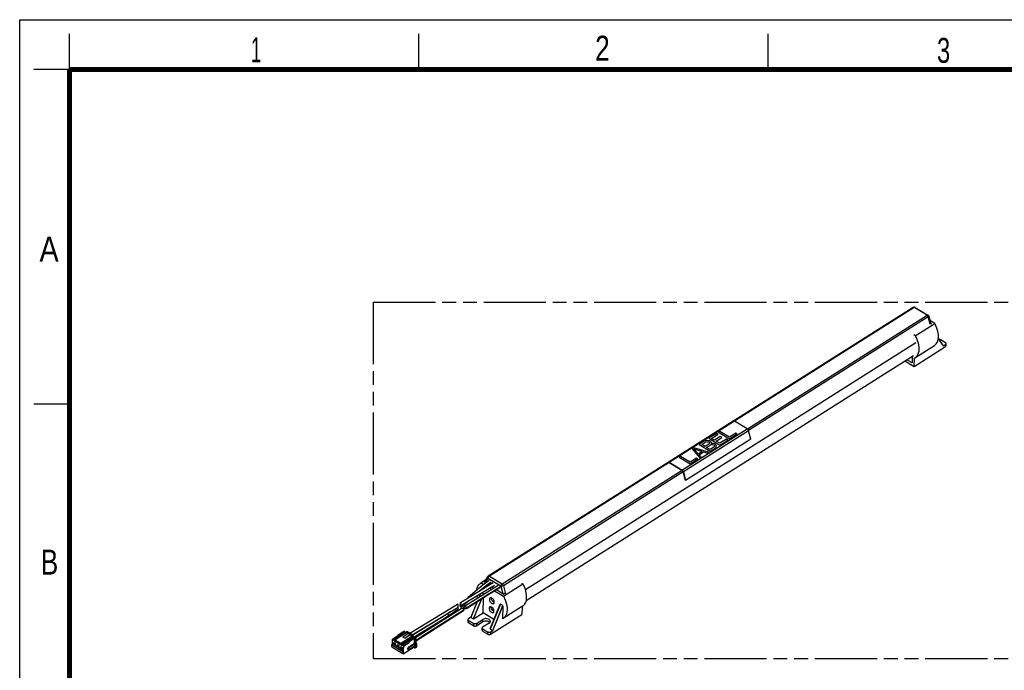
# Model space of a CAD drawing. Header units: millimetres. Extents: x 0 to 210, y 0 to 297.
# Tile 3 of 8: x 0 to 138, y 206 to 297. Entities that reach past the tile are written whole.
import ezdxf

# ---------------------------------------------------------------- set-up
doc = ezdxf.new("R2010")
doc.units = ezdxf.units.MM
doc.header["$LTSCALE"] = 19.36
doc.linetypes.add('PHANTOM', pattern=[0.8, 0.45, -0.05, 0.1, -0.05, 0.1, -0.05])
doc.layers.get('0').update_dxf_attribs({"linetype": 'CONTINUOUS'})
doc.layers.add('DEFAULT_3', color=7, linetype='PHANTOM')
doc.styles.add('TEXTSTYLE_2', font='txt', dxfattribs={"width": 0.75})

msp = doc.modelspace()

# ---------------------------------------------------------------- linework, layer by layer
at = {"color": 2, "linetype": 'Continuous'}
for p, q in [((0, 0), (0, 297)), ((0, 297), (210, 297)), ((7, 290), (7, 295)), ((56, 290), (56, 295)), ((105, 290), (105, 295)), ((7, 290), (2, 290)), ((7, 243), (2, 243))]:
    msp.add_line(p, q, dxfattribs=at)
at = {"color": 6, "linetype": 'Continuous'}
for p, q in [((125.344, 256.607), (100.175, 240.676)), ((125.389, 256.63), (125.344, 256.607)), ((125.434, 256.643), (125.389, 256.63)), ((125.575, 256.633), (125.528, 256.645)), ((125.624, 256.61), (125.575, 256.633)), ((125.624, 256.61), (127.419, 255.526)), ((127.462, 255.494), (127.419, 255.526)), ((127.495, 255.457), (127.462, 255.494)), ((127.538, 255.367), (127.83, 254.288)), ((71.067, 215.478), (125.372, 249.851)), ((90.966, 234.847), (65.739, 218.879)), ((65.408, 218.359), (64.736, 217.934)), ((65.65, 218.785), (65.2, 217.993)), ((65.72, 218.866), (65.739, 218.879)), ((64.673, 217.897), (64.736, 217.934)), ((64.736, 217.934), (65.119, 217.703)), ((65.213, 217.986), (65.243, 217.962)), ((65.213, 217.986), (65.359, 217.897)), ((65.464, 217.494), (65.566, 217.433)), ((65.718, 217.681), (65.847, 217.603)), ((65.926, 217.216), (66.246, 217.022)), ((66.206, 217.386), (66.523, 217.195)), ((66.519, 217.192), (66.354, 217.279)), ((66.881, 216.978), (67.927, 216.347)), ((67.855, 216.051), (70.6, 217.788)), ((70.398, 217.911), (70.6, 217.788)), ((64.649, 216.442), (64.418, 215.877)), ((65.068, 216.373), (64.801, 216.534)), ((64.998, 213.709), (65.07, 215.848)), ((65.086, 216.299), (65.086, 216.32)), ((66.604, 216.806), (67.855, 216.051)), ((67.855, 216.051), (68.019, 215.721)), ((64.176, 215.282), (63.288, 213.102)), ((66.001, 211.464), (67.415, 214.934)), ((66.252, 214.184), (66.201, 214.273)), ((66.276, 214.193), (66.219, 214.243)), ((66.232, 214.181), (66.458, 214.023)), ((66.503, 214.037), (66.276, 214.193)), ((66.578, 215.192), (66.505, 215.226)), ((67.782, 214.735), (67.433, 214.945)), ((67.8, 214.681), (67.74, 212.899)), ((70.557, 214.678), (67.81, 212.944)), ((68.374, 214.125), (68.347, 213.847)), ((70.485, 214.637), (70.446, 213.494)), ((70.485, 214.637), (70.558, 214.679)), ((62.891, 212.793), (62.88, 212.478)), ((63.296, 213.111), (62.964, 212.901)), ((63.294, 213.086), (63.643, 212.875)), ((63.683, 212.877), (64.998, 213.709)), ((64.078, 212.228), (64.993, 212.807)), ((66.537, 212.78), (64.998, 213.709)), ((66.054, 210.714), (70.446, 213.494)), ((66.188, 213.8), (66.267, 213.763)), ((66.484, 213.794), (66.45, 213.773)), ((66.458, 214.023), (66.538, 213.982)), ((66.536, 213.94), (66.463, 213.974)), ((66.536, 214.021), (66.503, 214.037)), ((66.528, 213.885), (66.539, 213.961)), ((67.812, 212.942), (67.74, 212.899)), ((67.92, 213.021), (67.812, 212.942)), ((68.347, 213.847), (68.287, 213.594)), ((62.964, 212.353), (63.691, 211.915)), ((62.974, 212.668), (63.701, 212.229)), ((64.067, 211.913), (64.983, 212.493)), ((64.867, 211.279), (64.878, 211.593)), ((65.865, 212.28), (64.95, 211.701)), ((64.961, 211.468), (65.688, 211.03)), ((66.008, 211.448), (66.356, 211.237)), ((64.95, 211.154), (65.677, 210.715)), ((66.065, 211.028), (66.397, 211.239))]:
    msp.add_line(p, q, dxfattribs=at)
at = {"color": 9, "linetype": 'Continuous'}
for p, q in [((100.194, 240.674), (125.311, 256.572)), ((125.493, 256.591), (100.276, 240.63)), ((125.33, 256.597), (125.311, 256.572)), ((125.344, 256.607), (125.33, 256.597)), ((125.355, 256.613), (125.344, 256.607)), ((125.54, 256.614), (125.493, 256.591)), ((127.288, 255.507), (125.493, 256.591)), ((125.648, 256.587), (125.624, 256.61)), ((102.089, 239.557), (127.288, 255.507)), ((127.464, 255.266), (102.249, 239.305)), ((127.326, 255.48), (127.288, 255.507)), ((127.464, 255.266), (127.448, 255.313)), ((127.46, 255.464), (127.464, 255.414)), ((127.505, 255.297), (127.464, 255.266)), ((127.736, 254.259), (127.464, 255.266)), ((127.531, 255.382), (127.538, 255.367)), ((127.898, 254.306), (127.836, 254.267)), ((70.941, 216.99), (125.738, 251.674)), ((128.87, 252.19), (129.547, 251.21)), ((129.868, 251.106), (129.879, 251.42)), ((100.267, 240.644), (91.116, 234.852)), ((92.911, 233.768), (102.062, 239.561)), ((102.255, 239.295), (93.105, 233.502)), ((65.745, 218.869), (90.972, 234.837)), ((91.115, 234.831), (65.889, 218.863)), ((67.683, 217.78), (92.927, 233.758)), ((93.086, 233.506), (67.859, 217.538)), ((65.217, 217.983), (65.667, 218.775)), ((65.339, 217.904), (65.698, 218.538)), ((65.65, 218.785), (65.665, 218.808)), ((65.665, 218.808), (65.706, 218.844)), ((65.707, 218.596), (65.698, 218.538)), ((67.493, 217.454), (65.698, 218.538)), ((65.706, 218.844), (65.726, 218.869)), ((65.727, 218.658), (65.707, 218.596)), ((65.726, 218.869), (65.739, 218.879)), ((65.757, 218.72), (65.727, 218.658)), ((65.739, 218.879), (65.751, 218.885)), ((65.796, 218.778), (65.757, 218.72)), ((65.815, 218.892), (65.851, 218.882)), ((65.851, 218.882), (65.889, 218.863)), ((65.889, 218.863), (67.683, 217.78)), ((65.213, 217.986), (65.272, 218.022)), ((66.133, 218.038), (65.549, 217.617)), ((67.493, 217.454), (67.767, 216.444)), ((67.859, 217.538), (68.164, 216.411)), ((63.643, 212.875), (64.778, 215.66)), ((63.683, 212.877), (64.833, 215.698)), ((64.655, 216.446), (64.425, 215.881)), ((64.666, 216.452), (64.436, 215.888)), ((65.022, 216.259), (65.068, 216.373)), ((65.075, 216.293), (65.086, 216.32)), ((68.058, 216.429), (67.927, 216.347)), ((61.879, 214.517), (61.888, 214.777)), ((61.889, 214.811), (61.898, 215.096)), ((62.627, 215.163), (61.891, 214.552)), ((62.307, 214.378), (62.312, 214.54)), ((62.838, 215.345), (62.627, 215.163)), ((64.194, 215.293), (63.294, 213.086)), ((64.182, 215.286), (63.296, 213.111)), ((67.433, 214.945), (66.008, 211.448)), ((67.412, 214.915), (66.009, 211.473)), ((66.356, 211.237), (67.782, 214.735)), ((66.397, 211.239), (67.8, 214.681)), ((59.309, 212.761), (56.634, 211.098)), ((60.179, 213.309), (59.309, 212.761)), ((64.983, 212.493), (64.993, 212.807)), ((62.974, 212.668), (62.964, 212.353)), ((63.691, 211.915), (63.701, 212.229)), ((64.078, 212.228), (64.067, 211.913)), ((64.961, 211.468), (64.95, 211.154)), ((53.072, 210.491), (52.34, 210.028)), ((56.634, 211.098), (55.346, 210.292)), ((65.677, 210.715), (65.688, 211.03)), ((66.065, 211.028), (66.054, 210.714)), ((53.852, 209.115), (54.584, 209.578)), ((54.621, 209.513), (53.889, 209.049)), ((54.509, 208.847), (54.606, 208.788)), ((55.467, 209.843), (55.65, 209.959)), ((55.473, 208.834), (55.656, 208.95)), ((55.688, 209.894), (55.505, 209.778))]:
    msp.add_line(p, q, dxfattribs=at)
at = {"color": 7, "linetype": 'Continuous'}
for p, q in [((125.63, 252.62), (128.375, 254.358)), ((128.375, 254.358), (127.702, 254.764)), ((127.898, 254.306), (127.84, 254.341)), ((125.63, 252.62), (125.427, 252.742)), ((128.873, 252.217), (129.554, 251.231)), ((129.868, 251.653), (129.141, 252.092)), ((129.547, 251.21), (129.879, 251.42)), ((129.951, 251.529), (129.941, 251.214)), ((125.476, 248.326), (129.868, 251.106)), ((125.586, 249.51), (128.331, 251.248)), ((124.189, 249.103), (125.476, 248.326)), ((125.196, 248.816), (124.449, 249.267)), ((125.228, 249.76), (125.196, 248.816)), ((125.476, 248.326), (125.514, 249.469)), ((125.587, 249.511), (125.514, 249.469)), ((90.952, 234.869), (100.102, 240.662)), ((102.062, 239.561), (100.267, 240.644)), ((102.577, 238.104), (102.255, 239.295)), ((102.577, 238.104), (93.426, 232.312)), ((90.902, 234.806), (90.916, 234.831)), ((90.916, 234.831), (90.938, 234.858)), ((90.938, 234.858), (90.952, 234.87)), ((91.074, 234.873), (91.116, 234.852)), ((91.115, 234.831), (91.077, 234.85)), ((91.115, 234.831), (92.91, 233.747)), ((92.911, 233.768), (91.116, 234.852)), ((93.047, 233.601), (93.018, 233.645)), ((93.408, 232.315), (93.086, 233.506)), ((93.105, 233.502), (93.426, 232.312)), ((93.408, 232.315), (93.426, 232.312)), ((65.878, 218.261), (64.997, 217.613)), ((61.846, 215.178), (66.443, 217.964)), ((61.899, 214.775), (66.59, 217.619)), ((64.807, 216.973), (65.243, 217.331)), ((65.243, 217.331), (66.08, 217.946)), ((65.456, 216.092), (67.355, 217.273)), ((62.678, 214.332), (65.456, 216.092)), ((54.723, 210.862), (61.441, 214.933)), ((55.082, 210.645), (61.502, 214.535)), ((61.926, 214.294), (55.525, 210.198)), ((61.778, 214.846), (61.782, 214.875)), ((61.78, 214.813), (61.778, 214.846)), ((61.785, 214.778), (61.78, 214.813)), ((61.782, 214.875), (61.79, 214.898)), ((61.795, 214.741), (61.785, 214.778)), ((61.79, 214.898), (61.802, 214.913)), ((61.85, 214.954), (61.802, 214.913)), ((61.824, 215.068), (61.822, 215.104)), ((61.83, 215.03), (61.824, 215.068)), ((61.84, 214.99), (61.83, 215.03)), ((61.851, 214.95), (61.84, 214.99)), ((61.863, 214.91), (61.851, 214.95)), ((61.874, 214.873), (61.863, 214.91)), ((61.885, 214.5), (62.123, 214.693)), ((61.886, 214.501), (61.885, 214.5)), ((61.888, 214.777), (61.889, 214.748)), ((61.889, 214.748), (61.89, 214.719)), ((61.893, 215.133), (61.898, 215.096)), ((62.123, 214.693), (63.018, 215.454)), ((62.273, 214.463), (62.275, 214.483)), ((62.312, 214.54), (62.33, 214.552)), ((62.369, 214.571), (62.405, 214.582)), ((59.111, 213.024), (56.368, 211.319)), ((57.193, 210.817), (62.275, 214.074)), ((59.944, 213.548), (59.111, 213.024)), ((59.307, 212.706), (60.144, 213.233)), ((60.477, 213.914), (59.944, 213.548)), ((56.561, 210.999), (59.307, 212.706)), ((52.279, 209.384), (52.3, 210.009)), ((52.31, 210.031), (53.042, 210.494)), ((52.34, 210.028), (52.495, 209.934)), ((53.227, 210.397), (52.495, 209.934)), ((52.63, 209.956), (54.204, 210.952)), ((53.036, 210.598), (53.032, 210.495)), ((53.036, 210.598), (53.096, 210.626)), ((53.227, 210.397), (53.072, 210.491)), ((53.092, 210.634), (53.732, 211.039)), ((53.096, 210.626), (53.737, 211.032)), ((53.174, 210.579), (53.096, 210.626)), ((53.814, 210.985), (53.174, 210.579)), ((53.174, 210.579), (53.23, 210.481)), ((53.227, 210.397), (53.23, 210.481)), ((54.035, 210.991), (53.23, 210.481)), ((53.463, 209.453), (55.037, 210.449)), ((53.737, 211.032), (53.841, 211.108)), ((53.737, 211.032), (53.814, 210.985)), ((54.497, 210.84), (53.762, 210.313)), ((54.014, 210.161), (53.762, 210.313)), ((53.81, 211.088), (53.841, 211.108)), ((54.035, 210.991), (53.814, 210.985)), ((53.95, 211.136), (53.841, 211.108)), ((53.95, 211.136), (54.143, 211.019)), ((54.014, 210.161), (54.749, 210.687)), ((54.014, 210.161), (54.746, 210.624)), ((54.035, 210.991), (54.143, 211.019)), ((54.143, 211.019), (54.14, 210.912)), ((54.204, 210.952), (54.206, 211.015)), ((54.448, 210.805), (54.204, 210.952)), ((54.206, 211.015), (54.334, 211.096)), ((55.039, 210.512), (54.206, 211.015)), ((55.167, 210.593), (54.334, 211.096)), ((55.158, 210.32), (54.371, 209.822)), ((54.487, 209.791), (55.128, 210.196)), ((54.492, 209.784), (55.132, 210.189)), ((55.21, 210.142), (54.569, 209.737)), ((55.431, 210.148), (54.625, 209.639)), ((54.746, 210.624), (54.749, 210.687)), ((55.037, 210.449), (54.746, 210.624)), ((55.037, 210.449), (55.039, 210.512)), ((55.039, 210.512), (55.167, 210.593)), ((55.191, 210.236), (55.106, 210.287)), ((55.132, 210.189), (55.237, 210.265)), ((55.132, 210.189), (55.21, 210.142)), ((55.167, 210.593), (55.158, 210.32)), ((56.368, 211.319), (55.167, 210.567)), ((55.205, 210.246), (55.237, 210.265)), ((55.431, 210.148), (55.21, 210.142)), ((55.345, 210.293), (55.237, 210.265)), ((55.345, 210.293), (55.539, 210.176)), ((55.351, 209.913), (55.534, 210.029)), ((55.389, 210.266), (56.561, 210.999)), ((55.431, 210.148), (55.539, 210.176)), ((55.539, 210.176), (55.534, 210.029)), ((55.65, 209.959), (55.534, 210.029)), ((55.686, 209.858), (57.193, 210.817)), ((52.192, 208.935), (52.194, 208.933)), ((52.194, 208.933), (52.203, 209.267)), ((52.194, 208.933), (53.744, 207.996)), ((52.279, 209.384), (52.203, 209.267)), ((52.203, 209.226), (52.203, 209.267)), ((52.203, 209.226), (53.754, 208.29)), ((53.868, 208.424), (52.279, 209.384)), ((52.495, 209.934), (52.491, 209.808)), ((52.51, 209.841), (52.491, 209.808)), ((53.692, 209.083), (52.491, 209.808)), ((52.495, 209.36), (52.502, 209.57)), ((52.514, 209.372), (52.495, 209.36)), ((52.689, 209.243), (52.495, 209.36)), ((52.502, 209.57), (52.696, 209.453)), ((52.51, 209.841), (52.591, 209.892)), ((52.591, 209.791), (52.51, 209.841)), ((52.514, 209.372), (52.52, 209.569)), ((52.69, 209.265), (52.514, 209.372)), ((52.588, 209.786), (52.592, 209.891)), ((52.588, 209.786), (53.422, 209.283)), ((52.63, 209.956), (52.592, 209.891)), ((52.592, 209.891), (53.425, 209.388)), ((52.63, 209.956), (53.463, 209.453)), ((52.696, 209.453), (52.689, 209.243)), ((52.98, 209.068), (52.987, 209.277)), ((52.998, 209.079), (52.98, 209.068)), ((53.174, 208.951), (52.98, 209.068)), ((52.987, 209.277), (53.181, 209.16)), ((52.998, 209.079), (53.005, 209.277)), ((53.174, 208.973), (52.998, 209.079)), ((53.181, 209.16), (53.174, 208.951)), ((53.422, 209.283), (53.425, 209.388)), ((53.474, 209.255), (53.422, 209.283)), ((53.425, 209.388), (53.463, 209.453)), ((53.464, 208.775), (53.471, 208.985)), ((53.483, 208.787), (53.464, 208.775)), ((53.658, 208.658), (53.464, 208.775)), ((53.471, 208.985), (53.665, 208.868)), ((54.243, 209.741), (53.474, 209.255)), ((53.694, 209.126), (53.476, 209.257)), ((53.483, 208.787), (53.489, 208.984)), ((53.659, 208.68), (53.483, 208.787)), ((53.665, 208.868), (53.658, 208.658)), ((53.692, 209.083), (53.697, 209.208)), ((54.429, 209.672), (53.697, 209.208)), ((53.852, 209.115), (53.697, 209.208)), ((53.781, 207.975), (55.318, 208.948)), ((53.868, 208.424), (53.889, 209.049)), ((54.241, 209.678), (54.191, 209.708)), ((54.241, 209.678), (54.369, 209.759)), ((54.241, 209.678), (54.243, 209.741)), ((54.371, 209.822), (54.369, 209.759)), ((54.429, 209.672), (54.431, 209.756)), ((54.429, 209.672), (54.584, 209.578)), ((54.431, 209.756), (54.492, 209.784)), ((54.533, 208.569), (54.437, 208.628)), ((54.509, 208.847), (54.479, 208.822)), ((54.492, 209.784), (54.569, 209.737)), ((55.333, 209.368), (54.509, 208.847)), ((54.569, 209.737), (54.625, 209.639)), ((54.599, 208.578), (55.422, 209.1)), ((55.43, 209.309), (54.606, 208.788)), ((54.621, 209.513), (54.625, 209.639)), ((55.392, 208.797), (55.232, 208.894)), ((55.321, 209.036), (55.318, 208.948)), ((55.351, 209.913), (55.333, 209.368)), ((55.43, 209.309), (55.333, 209.368)), ((55.499, 209.61), (55.348, 209.54)), ((55.348, 209.54), (55.488, 209.295)), ((55.351, 209.913), (55.467, 209.843)), ((55.415, 208.787), (55.392, 208.797)), ((55.422, 209.1), (55.43, 209.309)), ((55.452, 208.791), (55.635, 208.906)), ((55.488, 209.295), (55.473, 208.834)), ((55.488, 209.295), (55.671, 209.411)), ((55.505, 209.778), (55.499, 209.61)), ((55.499, 209.61), (55.682, 209.726)), ((55.671, 209.411), (55.543, 209.635)), ((55.671, 209.411), (55.656, 208.95)), ((55.688, 209.894), (55.682, 209.726)), ((53.754, 208.29), (53.744, 207.996)), ((53.744, 207.996), (53.781, 207.975)), ((53.792, 208.308), (53.754, 208.29)), ((53.792, 208.308), (53.781, 207.975)), ((53.792, 208.308), (53.868, 208.424))]:
    msp.add_line(p, q, dxfattribs=at)
at = {"color": 150, "linetype": 'Continuous', "true_color": 0x3366ff}
for p, q in [((98.21, 239.189), (98.027, 239.073)), ((98.027, 239.073), (99.578, 238.137)), ((99.563, 238.372), (98.21, 239.189)), ((96.045, 237.818), (95.313, 237.355)), ((95.694, 237.351), (96.273, 237.718)), ((96.23, 237.895), (96.045, 237.818)), ((96.451, 237.912), (96.23, 237.895)), ((96.273, 237.718), (96.398, 237.756)), ((96.398, 237.756), (96.525, 237.755)), ((96.675, 237.89), (96.451, 237.912)), ((96.525, 237.755), (96.654, 237.714)), ((96.654, 237.714), (96.72, 237.674)), ((96.804, 237.85), (96.675, 237.89)), ((97.783, 238.919), (96.685, 238.224)), ((96.685, 238.224), (98.236, 237.287)), ((96.72, 237.674), (96.789, 237.595)), ((96.789, 237.595), (96.794, 237.517)), ((96.936, 237.77), (96.804, 237.85)), ((97.005, 237.691), (96.936, 237.77)), ((97.045, 237.554), (97.005, 237.691)), ((97.066, 238.22), (97.981, 238.799)), ((97.495, 237.961), (97.066, 238.22)), ((98.288, 238.463), (97.495, 237.961)), ((97.693, 237.841), (98.486, 238.343)), ((98.221, 237.523), (97.693, 237.841)), ((97.981, 238.799), (97.783, 238.919)), ((99.136, 238.102), (98.221, 237.523)), ((98.236, 237.287), (99.334, 237.982)), ((98.486, 238.343), (98.288, 238.463)), ((99.334, 237.982), (99.136, 238.102)), ((100.478, 238.951), (99.563, 238.372)), ((99.578, 238.137), (100.676, 238.832)), ((100.676, 238.832), (100.478, 238.951)), ((94.581, 236.891), (94.337, 236.737)), ((94.337, 236.737), (95.399, 235.492)), ((96.619, 236.264), (94.581, 236.891)), ((94.591, 236.734), (95.756, 236.37)), ((95.207, 236.023), (94.591, 236.734)), ((95.756, 236.37), (95.207, 236.023)), ((95.308, 235.924), (95.918, 236.31)), ((95.313, 237.355), (96.863, 236.418)), ((96.156, 237.072), (95.694, 237.351)), ((95.918, 236.31), (96.436, 236.148)), ((96.735, 237.439), (96.156, 237.072)), ((96.353, 236.953), (96.933, 237.319)), ((96.848, 236.654), (96.353, 236.953)), ((96.436, 236.148), (96.619, 236.264)), ((96.794, 237.517), (96.735, 237.439)), ((97.428, 237.021), (96.848, 236.654)), ((96.863, 236.418), (97.595, 236.882)), ((96.933, 237.319), (97.057, 237.357)), ((97.017, 237.495), (97.045, 237.554)), ((97.111, 237.514), (97.017, 237.495)), ((97.057, 237.357), (97.184, 237.356)), ((97.335, 237.492), (97.111, 237.514)), ((97.184, 237.356), (97.314, 237.316)), ((97.314, 237.316), (97.413, 237.256)), ((97.464, 237.452), (97.335, 237.492)), ((97.413, 237.256), (97.481, 237.177)), ((97.486, 237.098), (97.428, 237.021)), ((97.629, 237.352), (97.464, 237.452)), ((97.481, 237.177), (97.486, 237.098)), ((97.595, 236.882), (97.715, 236.998)), ((97.697, 237.273), (97.629, 237.352)), ((97.738, 237.135), (97.697, 237.273)), ((97.715, 236.998), (97.738, 237.135)), ((92.689, 235.694), (92.506, 235.578)), ((92.506, 235.578), (94.057, 234.642)), ((94.042, 234.878), (92.689, 235.694)), ((94.957, 235.457), (94.042, 234.878)), ((94.057, 234.642), (95.155, 235.337)), ((95.155, 235.337), (94.957, 235.457)), ((95.582, 235.607), (95.308, 235.924)), ((95.399, 235.492), (95.582, 235.607))]:
    msp.add_line(p, q, dxfattribs=at)
at = {"color": 7, "linetype": 'Continuous', "const_width": 0.7}
for points in [[(7, 7), (7, 290)], [(7, 290), (203, 290)]]:
    msp.add_lwpolyline(points, dxfattribs=at)
at = {"color": 9, "linetype": 'Continuous'}
for points in [[(125.493, 256.591), (125.456, 256.61), (125.419, 256.62), (125.386, 256.621), (125.355, 256.613)], [(125.624, 256.61), (125.621, 256.612), (125.584, 256.621), (125.54, 256.614)], [(125.667, 256.528), (125.665, 256.548), (125.648, 256.587)], [(127.288, 255.507), (127.335, 255.53), (127.379, 255.537), (127.415, 255.528), (127.419, 255.526)], [(127.396, 255.405), (127.363, 255.446), (127.326, 255.48)], [(127.448, 255.313), (127.425, 255.361), (127.396, 255.405)], [(127.419, 255.526), (127.443, 255.503), (127.46, 255.464)], [(127.464, 255.414), (127.505, 255.401), (127.531, 255.382)], [(127.538, 255.367), (127.54, 255.357), (127.531, 255.328), (127.505, 255.297)], [(65.635, 218.649), (65.628, 218.706), (65.638, 218.761), (65.65, 218.785)], [(65.698, 218.538), (65.659, 218.591), (65.635, 218.649)], [(65.751, 218.885), (65.781, 218.893), (65.815, 218.892)], [(65.889, 218.863), (65.841, 218.826), (65.796, 218.778)], [(67.433, 217.375), (66.311, 216.68), (65.124, 215.936), (63.932, 215.183), (62.737, 214.422)], [(65.549, 217.617), (64.819, 217.039), (64.569, 216.828)], [(67.493, 217.454), (67.501, 217.512), (67.521, 217.574), (67.552, 217.636), (67.591, 217.694), (67.636, 217.743), (67.683, 217.78)], [(67.859, 217.538), (67.806, 217.509), (67.743, 217.484), (67.676, 217.465), (67.609, 217.454), (67.547, 217.45), (67.493, 217.454)], [(67.683, 217.78), (67.722, 217.752), (67.758, 217.718), (67.791, 217.677), (67.82, 217.633), (67.843, 217.586), (67.859, 217.538)], [(62.333, 214.164), (57.027, 210.764), (55.679, 209.907)], [(61.498, 214.241), (61.168, 213.99), (60.838, 213.751), (60.509, 213.524), (60.179, 213.309)], [(60.114, 213.479), (60.08, 213.514), (60.047, 213.538), (60.014, 213.553), (59.98, 213.559), (59.952, 213.553), (59.944, 213.548)], [(60.179, 213.309), (60.176, 213.349), (60.163, 213.394), (60.142, 213.438), (60.114, 213.479)], [(60.144, 213.233), (60.158, 213.245), (60.173, 213.273), (60.179, 213.308)]]:
    msp.add_lwpolyline(points, dxfattribs=at)
at = {"color": 6, "linetype": 'Continuous'}
for points in [[(125.528, 256.645), (125.481, 256.648), (125.434, 256.643)], [(127.538, 255.367), (127.521, 255.414), (127.495, 255.457)], [(65.65, 218.785), (65.663, 218.806), (65.676, 218.824), (65.691, 218.84), (65.705, 218.854), (65.72, 218.866)], [(64.129, 216.897), (64.136, 216.978), (64.195, 217.233), (64.286, 217.459), (64.407, 217.653), (64.557, 217.811), (64.673, 217.897)], [(70.558, 214.679), (70.665, 214.758), (70.816, 214.914), (70.939, 215.107), (71.032, 215.332), (71.092, 215.585), (71.12, 215.862), (71.113, 216.16), (71.074, 216.474), (71.001, 216.799), (70.898, 217.129), (70.764, 217.458), (70.6, 217.788)], [(64.234, 215.76), (64.233, 215.761), (64.159, 216.086), (64.152, 216.141)], [(65.993, 215.813), (65.985, 215.808), (65.943, 215.763), (65.915, 215.702), (65.904, 215.625), (65.909, 215.539), (65.931, 215.448), (65.968, 215.355), (66.019, 215.264), (66.081, 215.181), (66.151, 215.111), (66.23, 215.052)], [(66.255, 215.786), (66.176, 215.823), (66.104, 215.839), (66.039, 215.833), (65.993, 215.813)], [(66.244, 215.525), (66.206, 215.618), (66.184, 215.709), (66.178, 215.796), (66.182, 215.82)], [(66.357, 215.354), (66.295, 215.436), (66.244, 215.525)], [(66.492, 215.025), (66.501, 215.031), (66.543, 215.076), (66.57, 215.137), (66.581, 215.213), (66.576, 215.3), (66.554, 215.391), (66.518, 215.484), (66.466, 215.574), (66.404, 215.658), (66.334, 215.728), (66.255, 215.786)], [(67.852, 216.354), (67.872, 216.362), (67.897, 216.359), (67.927, 216.347)], [(68.019, 215.721), (68.152, 215.392), (68.256, 215.061), (68.329, 214.736), (68.368, 214.423), (68.374, 214.125)], [(65.951, 214.561), (65.942, 214.556), (65.9, 214.511), (65.873, 214.45), (65.862, 214.373), (65.867, 214.287), (65.889, 214.195), (65.925, 214.103), (65.977, 214.012), (66.039, 213.929), (66.109, 213.859), (66.188, 213.8)], [(66.213, 214.534), (66.134, 214.571), (66.062, 214.587), (65.997, 214.581), (65.951, 214.561)], [(66.201, 214.273), (66.164, 214.366), (66.142, 214.457), (66.136, 214.544), (66.139, 214.568)], [(66.539, 213.961), (66.534, 214.047), (66.512, 214.139), (66.475, 214.232), (66.424, 214.322), (66.362, 214.406), (66.292, 214.476), (66.213, 214.534)], [(66.23, 215.052), (66.309, 215.015), (66.381, 215), (66.446, 215.005), (66.492, 215.025)], [(66.463, 213.974), (66.384, 214.032), (66.315, 214.101), (66.252, 214.184)], [(66.505, 215.226), (66.426, 215.284), (66.357, 215.354)], [(62.891, 212.793), (62.898, 212.827), (62.922, 212.865), (62.964, 212.901)], [(62.974, 212.668), (62.93, 212.704), (62.902, 212.742), (62.891, 212.785), (62.891, 212.793)], [(66.029, 212.524), (66.029, 212.542), (66.014, 212.614), (65.977, 212.683), (65.919, 212.747), (65.843, 212.803), (65.75, 212.85), (65.645, 212.885), (65.533, 212.906), (65.416, 212.914), (65.299, 212.908), (65.186, 212.887), (65.085, 212.854), (64.993, 212.807)], [(66.267, 213.763), (66.339, 213.747), (66.404, 213.753), (66.45, 213.773)], [(66.45, 213.773), (66.458, 213.779), (66.5, 213.823), (66.528, 213.885)], [(68.287, 213.594), (68.194, 213.37), (68.071, 213.177), (67.92, 213.021)], [(62.953, 212.586), (62.911, 212.551), (62.887, 212.512), (62.881, 212.478)], [(62.881, 212.478), (62.881, 212.47), (62.891, 212.428), (62.919, 212.389), (62.964, 212.353)], [(63.691, 211.915), (63.75, 211.888), (63.813, 211.871), (63.881, 211.866), (63.949, 211.871), (64.011, 211.887), (64.067, 211.913)], [(64.078, 212.228), (64.021, 212.201), (63.96, 212.186), (63.892, 212.181), (63.823, 212.186), (63.76, 212.202), (63.701, 212.229)], [(64.94, 211.387), (64.898, 211.351), (64.874, 211.313), (64.867, 211.279)], [(64.878, 211.593), (64.885, 211.627), (64.909, 211.666), (64.95, 211.701)], [(64.961, 211.468), (64.916, 211.504), (64.889, 211.543), (64.878, 211.585), (64.878, 211.593)], [(64.983, 212.493), (65.074, 212.539), (65.175, 212.573), (65.286, 212.593), (65.402, 212.6), (65.518, 212.592), (65.63, 212.571), (65.735, 212.537), (65.829, 212.491)], [(65.829, 212.491), (65.906, 212.435), (65.965, 212.371), (65.965, 212.37)], [(65.865, 212.28), (65.939, 212.338), (65.99, 212.401), (66.02, 212.47), (66.029, 212.524)], [(64.867, 211.279), (64.867, 211.27), (64.878, 211.228), (64.906, 211.19), (64.95, 211.154)], [(65.677, 210.715), (65.736, 210.688), (65.799, 210.672), (65.868, 210.666), (65.936, 210.671), (65.997, 210.687), (66.054, 210.714)], [(66.065, 211.028), (66.008, 211.002), (65.947, 210.986), (65.879, 210.981), (65.81, 210.986), (65.747, 211.003), (65.688, 211.03)]]:
    msp.add_lwpolyline(points, dxfattribs=at)
at = {"color": 7, "linetype": 'Continuous'}
for points in [[(127.898, 254.306), (127.868, 254.319), (127.842, 254.321), (127.823, 254.314)], [(128.332, 251.249), (128.44, 251.328), (128.591, 251.484), (128.714, 251.677), (128.807, 251.901), (128.867, 252.154), (128.894, 252.432), (128.888, 252.73), (128.849, 253.043), (128.776, 253.368), (128.672, 253.699), (128.539, 254.028), (128.375, 254.358)], [(125.63, 252.62), (125.793, 252.29), (125.927, 251.961), (126.031, 251.63), (126.103, 251.306), (126.143, 250.992), (126.149, 250.694), (126.122, 250.417), (126.061, 250.163), (125.969, 249.939), (125.846, 249.746), (125.695, 249.59), (125.587, 249.511)], [(128.927, 252.139), (128.951, 252.141), (129.019, 252.135), (129.082, 252.119), (129.141, 252.092)], [(129.868, 251.653), (129.913, 251.617), (129.941, 251.579), (129.951, 251.537), (129.951, 251.528)], [(129.951, 251.528), (129.944, 251.494), (129.92, 251.456), (129.879, 251.42)], [(129.868, 251.106), (129.91, 251.141), (129.934, 251.18), (129.941, 251.214)], [(100.186, 240.676), (100.149, 240.677), (100.116, 240.669), (100.103, 240.662)], [(100.267, 240.644), (100.225, 240.665), (100.186, 240.676)], [(102.212, 239.399), (102.181, 239.448), (102.144, 239.492), (102.105, 239.53), (102.062, 239.561)], [(102.255, 239.295), (102.237, 239.348), (102.212, 239.399)], [(90.952, 234.87), (90.965, 234.876), (90.998, 234.885)], [(91.008, 234.861), (90.978, 234.853), (90.966, 234.847)], [(90.998, 234.885), (91.035, 234.884), (91.074, 234.873)], [(91.077, 234.85), (91.041, 234.86), (91.008, 234.861)], [(93.018, 233.645), (92.985, 233.685), (92.949, 233.719), (92.91, 233.747)], [(92.911, 233.768), (92.954, 233.737), (92.993, 233.7), (93.03, 233.656)], [(93.03, 233.656), (93.061, 233.607), (93.086, 233.556), (93.105, 233.502)], [(93.086, 233.506), (93.069, 233.554), (93.047, 233.601)], [(67.144, 217.581), (65.233, 216.392), (62.33, 214.552)], [(64.997, 217.613), (63.914, 216.72), (62.875, 215.822), (62.793, 215.752)], [(60.144, 213.233), (61.086, 213.88), (61.492, 214.188)], [(61.503, 214.834), (61.497, 214.877), (61.486, 214.909), (61.472, 214.929), (61.456, 214.937), (61.443, 214.934)], [(61.498, 214.347), (61.498, 214.376), (61.497, 214.404), (61.496, 214.432), (61.495, 214.459), (61.493, 214.484), (61.492, 214.509)], [(61.492, 214.188), (61.493, 214.191), (61.495, 214.201), (61.497, 214.217), (61.498, 214.241)], [(61.499, 214.291), (61.499, 214.318), (61.498, 214.347)], [(61.498, 214.241), (61.499, 214.265), (61.499, 214.291)], [(61.838, 214.629), (61.823, 214.665), (61.808, 214.703), (61.795, 214.741)], [(61.822, 215.104), (61.825, 215.137), (61.832, 215.161), (61.843, 215.176), (61.847, 215.179)], [(61.879, 214.517), (61.873, 214.539), (61.864, 214.565), (61.852, 214.596), (61.838, 214.629)], [(61.847, 215.179), (61.857, 215.182), (61.871, 215.176), (61.883, 215.16), (61.893, 215.133)], [(61.889, 214.811), (61.883, 214.84), (61.874, 214.873)], [(61.885, 214.5), (61.885, 214.499), (61.883, 214.502), (61.881, 214.507), (61.879, 214.517)], [(61.891, 214.552), (61.891, 214.533), (61.889, 214.518), (61.888, 214.508), (61.886, 214.501)], [(61.89, 214.719), (61.891, 214.69), (61.892, 214.66), (61.892, 214.631), (61.892, 214.603)], [(61.892, 214.603), (61.892, 214.577), (61.891, 214.552)], [(62.333, 214.164), (62.331, 214.189), (62.321, 214.214), (62.305, 214.239), (62.281, 214.264), (62.251, 214.285), (62.215, 214.304), (62.176, 214.318), (62.134, 214.327), (62.092, 214.332), (62.05, 214.332), (62.011, 214.326), (61.975, 214.317), (61.944, 214.304), (61.926, 214.294)], [(62.307, 214.378), (62.291, 214.4), (62.28, 214.421), (62.274, 214.442), (62.273, 214.463)], [(62.275, 214.483), (62.283, 214.503), (62.295, 214.521), (62.312, 214.54)], [(62.275, 214.074), (62.282, 214.079), (62.304, 214.099), (62.32, 214.12), (62.329, 214.142), (62.333, 214.164)], [(62.648, 214.316), (62.617, 214.305), (62.582, 214.298), (62.546, 214.294), (62.508, 214.295), (62.468, 214.299), (62.43, 214.308), (62.393, 214.321), (62.36, 214.337), (62.331, 214.356), (62.307, 214.378)], [(62.33, 214.552), (62.338, 214.557), (62.369, 214.571)], [(62.405, 214.582), (62.444, 214.589), (62.486, 214.59), (62.529, 214.587), (62.572, 214.578), (62.613, 214.564), (62.65, 214.546), (62.681, 214.525), (62.706, 214.5), (62.724, 214.473), (62.734, 214.448), (62.737, 214.422)], [(62.678, 214.332), (62.674, 214.33), (62.648, 214.316)], [(62.737, 214.422), (62.734, 214.402), (62.726, 214.382), (62.714, 214.363), (62.697, 214.345), (62.678, 214.332)], [(52.3, 210.009), (52.301, 210.019), (52.305, 210.027), (52.31, 210.031)], [(52.31, 210.031), (52.311, 210.032), (52.319, 210.034), (52.329, 210.032), (52.34, 210.028)], [(53.072, 210.491), (53.062, 210.496), (53.053, 210.497), (53.045, 210.496), (53.042, 210.494)], [(53.852, 209.115), (53.862, 209.107), (53.87, 209.098), (53.878, 209.087), (53.884, 209.075), (53.888, 209.063), (53.889, 209.049)], [(54.479, 208.822), (54.454, 208.792), (54.434, 208.756), (54.42, 208.719), (54.414, 208.685), (54.417, 208.655), (54.429, 208.634), (54.437, 208.628)], [(54.534, 208.569), (54.526, 208.575), (54.514, 208.596), (54.511, 208.625), (54.516, 208.66), (54.53, 208.697), (54.551, 208.733)], [(54.551, 208.733), (54.576, 208.763), (54.606, 208.788)], [(54.621, 209.513), (54.62, 209.525), (54.617, 209.536), (54.611, 209.548), (54.604, 209.56), (54.595, 209.569), (54.584, 209.578)], [(55.452, 208.791), (55.45, 208.789), (55.434, 208.785), (55.415, 208.787)], [(55.473, 208.834), (55.469, 208.814), (55.462, 208.799), (55.452, 208.791)], [(55.467, 209.843), (55.477, 209.835), (55.486, 209.826), (55.494, 209.815), (55.5, 209.803), (55.503, 209.791), (55.505, 209.778)], [(55.635, 208.906), (55.643, 208.913), (55.651, 208.928), (55.656, 208.95)], [(55.688, 209.894), (55.687, 209.905), (55.683, 209.917), (55.678, 209.929), (55.67, 209.94), (55.661, 209.95), (55.65, 209.959)], [(54.599, 208.578), (54.569, 208.566), (54.545, 208.564), (54.534, 208.569)]]:
    msp.add_lwpolyline(points, dxfattribs=at)
for centre, major_axis, ratio, start_param, end_param in [((129.527, 251.222), (0.0286, 0.0031), 0.6115758, -0.8951318, 0.3059272), ((61.493, 214.747), (-0.007, 0.213), 0.0627097, -3.1074183, -1.1535333), ((61.89, 214.988), (-0.007, 0.213), 0.0627097, 2.5511719, 4.7967246)]:
    msp.add_ellipse(centre, major_axis=major_axis, ratio=ratio, start_param=start_param, end_param=end_param, dxfattribs=at)
at = {"color": 6, "linetype": 'Continuous'}
for centre, major_axis, ratio, start_param, end_param in [((65.067, 216.331), (-0.0047, 0.0435), 0.4332229, -1.8900483, -0.319252), ((67.432, 214.903), (-0.0047, 0.0435), 0.4332229, -0.319252, 0.7330409), ((67.78, 214.693), (-0.0047, 0.0435), 0.4332229, -1.8900483, -0.319252), ((63.315, 213.1), (0.0286, 0.0031), 0.6115758, 2.8216284, 3.8172572), ((63.664, 212.889), (0.0286, 0.0031), 0.6115758, -2.4659281, -0.8951318), ((66.029, 211.461), (0.0286, 0.0031), 0.6115758, 2.8216284, 3.8172572), ((66.378, 211.25), (0.0286, 0.0031), 0.6115758, -2.4659281, -0.8951318)]:
    msp.add_ellipse(centre, major_axis=major_axis, ratio=ratio, start_param=start_param, end_param=end_param, dxfattribs=at)
at = {"layer": 'DEFAULT_3', "color": 7, "linetype": 'PHANTOM'}
for p, q in [((49.609, 257.33), (49.609, 207.33)), ((49.609, 257.33), (149.609, 257.33)), ((49.609, 207.33), (149.609, 207.33))]:
    msp.add_line(p, q, dxfattribs=at)

# ---------------------------------------------------------------- texts
at = {"color": 5, "linetype": 'Continuous', "style": 'TEXTSTYLE_2'}
for s, width, p in [('1', 0.571429, (32.414, 291)), ('2', 0.785714, (80.731, 291.24)), ('3', 0.714286, (128.684, 290.943)), ('A', 0.857143, (2.787, 263.048)), ('B', 0.785714, (2.959, 219.099))]:
    msp.add_text(s, height=3.5, dxfattribs=dict(at, width=width)).set_placement(p)

doc.saveas('drawing.dxf')
